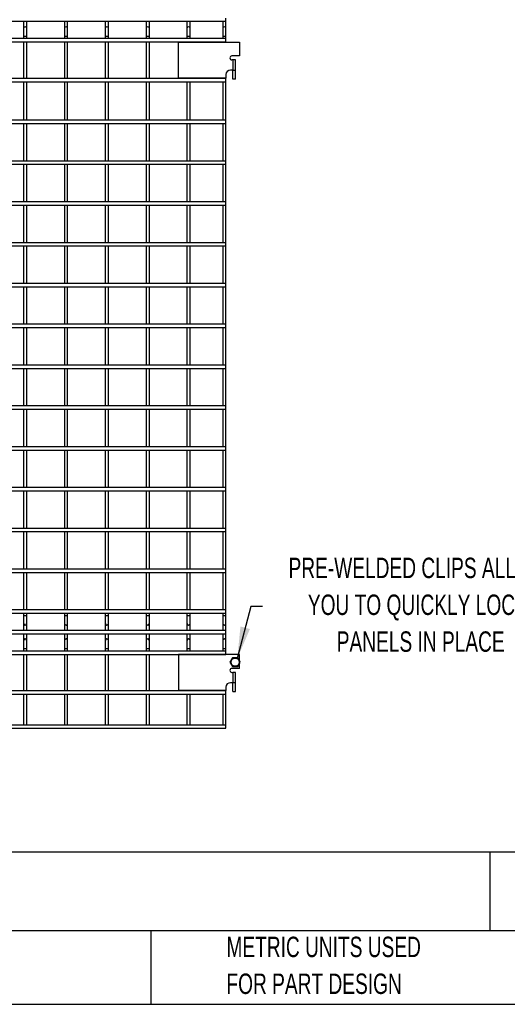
# Model space of a CAD drawing. Header units: inches. Extents: x 0.2 to 10.8, y 0.2 to 8.2.
# Tile 3 of 26: x 4.2 to 6.2, y 0.2 to 4.3. Entities that reach past the tile are written whole.
import ezdxf

# ---------------------------------------------------------------- set-up
doc = ezdxf.new("R2010")
doc.units = ezdxf.units.IN
doc.header["$MEASUREMENT"] = 0
doc.layers.add('DIMENSIONS', color=140, linetype='Continuous', lineweight=25)
doc.layers.add('TEXT', color=140, linetype='Continuous', lineweight=25)
doc.styles.add('SLDTEXTSTYLE0', font='TXT', dxfattribs={"width": 0.7})

# ---------------------------------------------------------------- blocks, each defined once
blk = doc.blocks.new('SW_NOTE_0')
at = {"layer": 'DIMENSIONS', "color": 0, "char_height": 0.5, "attachment_point": 2, "style": 'SLDTEXTSTYLE0'}
for s, insert in [('PRE-WELDED CLIPS ALLOW', (4.508, 0.645)), ('YOU TO QUICKLY LOCK', (4.487, -0.258)), ('PANELS IN PLACE', (4.557, -1.161))]:
    blk.add_mtext(s, dxfattribs=dict(at, insert=insert))
blk = doc.blocks.new('PRE-WELDED')
at = {"layer": 'DIMENSIONS', "color": 140}
blk.add_blockref('SW_NOTE_0', (-0.265, 0.85), dxfattribs=at)

msp = doc.modelspace()

# ---------------------------------------------------------------- linework, layer by layer
for p, q in [((1.73042, 4.26419), (5.05626, 4.26419)), ((4.23042, 4.26419), (4.23042, 4.23549)), ((4.24376, 4.23549), (4.24376, 4.26419)), ((4.39709, 4.26419), (4.39709, 4.23549)), ((4.41042, 4.23549), (4.41042, 4.26419)), ((4.56376, 4.26419), (4.56376, 4.23549)), ((4.57709, 4.23549), (4.57709, 4.26419)), ((4.73042, 4.26419), (4.73042, 4.23549)), ((4.74376, 4.23549), (4.74376, 4.26419)), ((4.89709, 4.26419), (4.89709, 4.23549)), ((4.91042, 4.23549), (4.91042, 4.26419)), ((5.04292, 4.26419), (5.04292, 4.23549)), ((5.05626, 4.26419), (5.05626, 4.27753)), ((5.05626, 4.23549), (5.05626, 4.26419)), ((4.23042, 4.23549), (4.23042, 4.20258)), ((4.24376, 4.20258), (4.24376, 4.23549)), ((4.39709, 4.23549), (4.39709, 4.20258)), ((4.41042, 4.20258), (4.41042, 4.23549)), ((4.56376, 4.23549), (4.56376, 4.20258)), ((4.57709, 4.20258), (4.57709, 4.23549)), ((4.73042, 4.23549), (4.73042, 4.20258)), ((4.74376, 4.20258), (4.74376, 4.23549)), ((4.89709, 4.23549), (4.89709, 4.20258)), ((4.91042, 4.20258), (4.91042, 4.23549)), ((5.04292, 4.23549), (5.04292, 4.20258)), ((5.05626, 4.20258), (5.05626, 4.23549)), ((5.05626, 4.19359), (1.73042, 4.19359)), ((4.23042, 4.20258), (4.23042, 4.19359)), ((4.24376, 4.20258), (4.23042, 4.20258)), ((4.24376, 4.19359), (4.24376, 4.20258)), ((4.39709, 4.20258), (4.39709, 4.19359)), ((4.41042, 4.20258), (4.39709, 4.20258)), ((4.41042, 4.19359), (4.41042, 4.20258)), ((4.56376, 4.20258), (4.56376, 4.19359)), ((4.57709, 4.20258), (4.56376, 4.20258)), ((4.57709, 4.19359), (4.57709, 4.20258)), ((4.73042, 4.20258), (4.73042, 4.19359)), ((4.74376, 4.20258), (4.73042, 4.20258)), ((4.74376, 4.19359), (4.74376, 4.20258)), ((4.89709, 4.20258), (4.89709, 4.19359)), ((4.91042, 4.20258), (4.89709, 4.20258)), ((4.91042, 4.19359), (4.91042, 4.20258)), ((5.04292, 4.20258), (5.04292, 4.19359)), ((5.05626, 4.20258), (5.04292, 4.20258)), ((5.05626, 4.19359), (5.05626, 4.20258)), ((5.05626, 4.18026), (5.05626, 4.19359)), ((1.73042, 4.18026), (5.05626, 4.18026)), ((4.23042, 4.18026), (4.23042, 4.03109)), ((4.24376, 4.03109), (4.24376, 4.18026)), ((4.39709, 4.18026), (4.39709, 4.03109)), ((4.41042, 4.03109), (4.41042, 4.18026)), ((4.56376, 4.18026), (4.56376, 4.03109)), ((4.57709, 4.03109), (4.57709, 4.18026)), ((4.73042, 4.18026), (4.73042, 4.03109)), ((4.74376, 4.03109), (4.74376, 4.18026)), ((4.86201, 4.03224), (4.86201, 4.17933)), ((4.86201, 4.17933), (5.11201, 4.17933)), ((4.89709, 4.18026), (4.89709, 4.17933)), ((4.91042, 4.17933), (4.91042, 4.18026)), ((5.04292, 4.18026), (5.04292, 4.17933)), ((5.05626, 4.17933), (5.05626, 4.18026)), ((5.11201, 4.17933), (5.11201, 4.12308)), ((5.11201, 4.12308), (5.08034, 4.12308)), ((5.08401, 4.10641), (5.08034, 4.10641)), ((5.08401, 4.10641), (5.08401, 4.06474)), ((5.09517, 4.10641), (5.08401, 4.10641)), ((5.09517, 4.06474), (5.09517, 4.10641)), ((5.08401, 4.06474), (5.07442, 4.06474)), ((5.08401, 4.06474), (5.09517, 4.06474)), ((5.08401, 4.02824), (5.08401, 4.06474)), ((5.09517, 4.02824), (5.09517, 4.06474)), ((5.05626, 4.03109), (1.73042, 4.03109)), ((5.05626, 4.03224), (4.86201, 4.03224)), ((4.89709, 4.03224), (4.89709, 4.03109)), ((4.91042, 4.03109), (4.91042, 4.03224)), ((5.04292, 4.03224), (5.04292, 4.03109)), ((5.05626, 4.04658), (5.05626, 4.03224)), ((5.05626, 4.03109), (5.05626, 4.03224)), ((5.05626, 4.01776), (5.05626, 4.03109)), ((5.09517, 4.02824), (5.08401, 4.02824)), ((1.73042, 4.01776), (5.05626, 4.01776)), ((4.23042, 4.01776), (4.23042, 3.86026)), ((4.24376, 3.86026), (4.24376, 4.01776)), ((4.39709, 4.01776), (4.39709, 3.86026)), ((4.41042, 3.86026), (4.41042, 4.01776)), ((4.56376, 4.01776), (4.56376, 3.86026)), ((4.57709, 3.86026), (4.57709, 4.01776)), ((4.73042, 4.01776), (4.73042, 3.86026)), ((4.74376, 3.86026), (4.74376, 4.01776)), ((4.89709, 4.01776), (4.89709, 3.86026)), ((4.91042, 3.86026), (4.91042, 4.01776)), ((5.04292, 4.01776), (5.04292, 3.86026)), ((5.05626, 3.86026), (5.05626, 4.01776)), ((5.05626, 3.86026), (1.73042, 3.86026)), ((5.05626, 3.84692), (5.05626, 3.86026)), ((1.73042, 3.84692), (5.05626, 3.84692)), ((4.23042, 3.84692), (4.23042, 3.69359)), ((4.24376, 3.69359), (4.24376, 3.84692)), ((4.39709, 3.84692), (4.39709, 3.69359)), ((4.41042, 3.69359), (4.41042, 3.84692)), ((4.56376, 3.84692), (4.56376, 3.69359)), ((4.57709, 3.69359), (4.57709, 3.84692)), ((4.73042, 3.84692), (4.73042, 3.69359)), ((4.74376, 3.69359), (4.74376, 3.84692)), ((4.89709, 3.84692), (4.89709, 3.69359)), ((4.91042, 3.69359), (4.91042, 3.84692)), ((5.04292, 3.84692), (5.04292, 3.69359)), ((5.05626, 3.69359), (5.05626, 3.84692)), ((5.05626, 3.69359), (1.73042, 3.69359)), ((1.73042, 3.68026), (5.05626, 3.68026)), ((4.23042, 3.68026), (4.23042, 3.52692)), ((4.24376, 3.52692), (4.24376, 3.68026)), ((4.39709, 3.68026), (4.39709, 3.52692)), ((4.41042, 3.52692), (4.41042, 3.68026)), ((4.56376, 3.68026), (4.56376, 3.52692)), ((4.57709, 3.52692), (4.57709, 3.68026)), ((4.73042, 3.68026), (4.73042, 3.52692)), ((4.74376, 3.52692), (4.74376, 3.68026)), ((4.89709, 3.68026), (4.89709, 3.52692)), ((4.91042, 3.52692), (4.91042, 3.68026)), ((5.04292, 3.68026), (5.04292, 3.52692)), ((5.05626, 3.68026), (5.05626, 3.69359)), ((5.05626, 3.52692), (5.05626, 3.68026)), ((5.05626, 3.52692), (1.73042, 3.52692)), ((1.73042, 3.51359), (5.05626, 3.51359)), ((4.23042, 3.51359), (4.23042, 3.36026)), ((4.24376, 3.36026), (4.24376, 3.51359)), ((4.39709, 3.51359), (4.39709, 3.36026)), ((4.41042, 3.36026), (4.41042, 3.51359)), ((4.56376, 3.51359), (4.56376, 3.36026)), ((4.57709, 3.36026), (4.57709, 3.51359)), ((4.73042, 3.51359), (4.73042, 3.36026)), ((4.74376, 3.36026), (4.74376, 3.51359)), ((4.89709, 3.51359), (4.89709, 3.36026)), ((4.91042, 3.36026), (4.91042, 3.51359)), ((5.04292, 3.51359), (5.04292, 3.36026)), ((5.05626, 3.51359), (5.05626, 3.52692)), ((5.05626, 3.36026), (5.05626, 3.51359)), ((5.05626, 3.36026), (1.73042, 3.36026)), ((1.73042, 3.34692), (5.05626, 3.34692)), ((4.23042, 3.34692), (4.23042, 3.19359)), ((4.24376, 3.19359), (4.24376, 3.34692)), ((4.39709, 3.34692), (4.39709, 3.19359)), ((4.41042, 3.19359), (4.41042, 3.34692)), ((4.56376, 3.34692), (4.56376, 3.19359)), ((4.57709, 3.19359), (4.57709, 3.34692)), ((4.73042, 3.34692), (4.73042, 3.19359)), ((4.74376, 3.19359), (4.74376, 3.34692)), ((4.89709, 3.34692), (4.89709, 3.19359)), ((4.91042, 3.19359), (4.91042, 3.34692)), ((5.04292, 3.34692), (5.04292, 3.19359)), ((5.05626, 3.34692), (5.05626, 3.36026)), ((5.05626, 3.19359), (5.05626, 3.34692)), ((5.05626, 3.19359), (1.73042, 3.19359)), ((1.73042, 3.18026), (5.05626, 3.18026)), ((4.23042, 3.18026), (4.23042, 3.02692)), ((4.24376, 3.02692), (4.24376, 3.18026)), ((4.39709, 3.18026), (4.39709, 3.02692)), ((4.41042, 3.02692), (4.41042, 3.18026)), ((4.56376, 3.18026), (4.56376, 3.02692)), ((4.57709, 3.02692), (4.57709, 3.18026)), ((4.73042, 3.18026), (4.73042, 3.02692)), ((4.74376, 3.02692), (4.74376, 3.18026)), ((4.89709, 3.18026), (4.89709, 3.02692)), ((4.91042, 3.02692), (4.91042, 3.18026)), ((5.04292, 3.18026), (5.04292, 3.02692)), ((5.05626, 3.18026), (5.05626, 3.19359)), ((5.05626, 3.02692), (5.05626, 3.18026)), ((5.05626, 3.02692), (1.73042, 3.02692)), ((5.05626, 3.01359), (5.05626, 3.02692)), ((1.73042, 3.01359), (5.05626, 3.01359)), ((4.23042, 3.01359), (4.23042, 2.86026)), ((4.24376, 2.86026), (4.24376, 3.01359)), ((4.39709, 3.01359), (4.39709, 2.86026)), ((4.41042, 2.86026), (4.41042, 3.01359)), ((4.56376, 3.01359), (4.56376, 2.86026)), ((4.57709, 2.86026), (4.57709, 3.01359)), ((4.73042, 3.01359), (4.73042, 2.86026)), ((4.74376, 2.86026), (4.74376, 3.01359)), ((4.89709, 3.01359), (4.89709, 2.86026)), ((4.91042, 2.86026), (4.91042, 3.01359)), ((5.04292, 3.01359), (5.04292, 2.86026)), ((5.05626, 2.86026), (5.05626, 3.01359)), ((5.05626, 2.86026), (1.73042, 2.86026)), ((5.05626, 2.84692), (5.05626, 2.86026)), ((1.73042, 2.84692), (5.05626, 2.84692)), ((4.23042, 2.84692), (4.23042, 2.69359)), ((4.24376, 2.69359), (4.24376, 2.84692)), ((4.39709, 2.84692), (4.39709, 2.69359)), ((4.41042, 2.69359), (4.41042, 2.84692)), ((4.56376, 2.84692), (4.56376, 2.69359)), ((4.57709, 2.69359), (4.57709, 2.84692)), ((4.73042, 2.84692), (4.73042, 2.69359)), ((4.74376, 2.69359), (4.74376, 2.84692)), ((4.89709, 2.84692), (4.89709, 2.69359)), ((4.91042, 2.69359), (4.91042, 2.84692)), ((5.04292, 2.84692), (5.04292, 2.69359)), ((5.05626, 2.69359), (5.05626, 2.84692)), ((5.05626, 2.69359), (1.73042, 2.69359)), ((1.73042, 2.68026), (5.05626, 2.68026)), ((4.23042, 2.68026), (4.23042, 2.52692)), ((4.24376, 2.52692), (4.24376, 2.68026)), ((4.39709, 2.68026), (4.39709, 2.52692)), ((4.41042, 2.52692), (4.41042, 2.68026)), ((4.56376, 2.68026), (4.56376, 2.52692)), ((4.57709, 2.52692), (4.57709, 2.68026)), ((4.73042, 2.68026), (4.73042, 2.52692)), ((4.74376, 2.52692), (4.74376, 2.68026)), ((4.89709, 2.68026), (4.89709, 2.52692)), ((4.91042, 2.52692), (4.91042, 2.68026)), ((5.04292, 2.68026), (5.04292, 2.52692)), ((5.05626, 2.68026), (5.05626, 2.69359)), ((5.05626, 2.52692), (5.05626, 2.68026)), ((5.05626, 2.52692), (1.73042, 2.52692)), ((1.73042, 2.51359), (5.05626, 2.51359)), ((4.23042, 2.51359), (4.23042, 2.36026)), ((4.24376, 2.36026), (4.24376, 2.51359)), ((4.39709, 2.51359), (4.39709, 2.36026)), ((4.41042, 2.36026), (4.41042, 2.51359)), ((4.56376, 2.51359), (4.56376, 2.36026)), ((4.57709, 2.36026), (4.57709, 2.51359)), ((4.73042, 2.51359), (4.73042, 2.36026)), ((4.74376, 2.36026), (4.74376, 2.51359)), ((4.89709, 2.51359), (4.89709, 2.36026)), ((4.91042, 2.36026), (4.91042, 2.51359)), ((5.04292, 2.51359), (5.04292, 2.36026)), ((5.05626, 2.51359), (5.05626, 2.52692)), ((5.05626, 2.36026), (5.05626, 2.51359)), ((5.05626, 2.36026), (1.73042, 2.36026)), ((1.73042, 2.34692), (5.05626, 2.34692)), ((4.23042, 2.34692), (4.23042, 2.19359)), ((4.24376, 2.19359), (4.24376, 2.34692)), ((4.39709, 2.34692), (4.39709, 2.19359)), ((4.41042, 2.19359), (4.41042, 2.34692)), ((4.56376, 2.34692), (4.56376, 2.19359)), ((4.57709, 2.19359), (4.57709, 2.34692)), ((4.73042, 2.34692), (4.73042, 2.19359)), ((4.74376, 2.19359), (4.74376, 2.34692)), ((4.89709, 2.34692), (4.89709, 2.19359)), ((4.91042, 2.19359), (4.91042, 2.34692)), ((5.04292, 2.34692), (5.04292, 2.19359)), ((5.05626, 2.34692), (5.05626, 2.36026)), ((5.05626, 2.19359), (5.05626, 2.34692)), ((5.05626, 2.19359), (1.73042, 2.19359)), ((1.73042, 2.18026), (5.05626, 2.18026)), ((4.23042, 2.18026), (4.23042, 2.02692)), ((4.24376, 2.02692), (4.24376, 2.18026)), ((4.39709, 2.18026), (4.39709, 2.02692)), ((4.41042, 2.02692), (4.41042, 2.18026)), ((4.56376, 2.18026), (4.56376, 2.02692)), ((4.57709, 2.02692), (4.57709, 2.18026)), ((4.73042, 2.18026), (4.73042, 2.02692)), ((4.74376, 2.02692), (4.74376, 2.18026)), ((4.89709, 2.18026), (4.89709, 2.02692)), ((4.91042, 2.02692), (4.91042, 2.18026)), ((5.04292, 2.18026), (5.04292, 2.02692)), ((5.05626, 2.18026), (5.05626, 2.19359)), ((5.05626, 2.02692), (5.05626, 2.18026)), ((5.05626, 2.02692), (1.73042, 2.02692)), ((1.73042, 2.01359), (5.05626, 2.01359)), ((4.23042, 2.01359), (4.23042, 1.86026)), ((4.24376, 1.86026), (4.24376, 2.01359)), ((4.39709, 2.01359), (4.39709, 1.86026)), ((4.41042, 1.86026), (4.41042, 2.01359)), ((4.56376, 2.01359), (4.56376, 1.86026)), ((4.57709, 1.86026), (4.57709, 2.01359)), ((4.73042, 2.01359), (4.73042, 1.86026)), ((4.74376, 1.86026), (4.74376, 2.01359)), ((4.89709, 2.01359), (4.89709, 1.86026)), ((4.91042, 1.86026), (4.91042, 2.01359)), ((5.04292, 2.01359), (5.04292, 1.86026)), ((5.05626, 2.01359), (5.05626, 2.02692)), ((5.05626, 1.86026), (5.05626, 2.01359)), ((5.05626, 1.86026), (1.73042, 1.86026)), ((5.05626, 1.84692), (5.05626, 1.86026)), ((1.73042, 1.84692), (5.05626, 1.84692)), ((4.23042, 1.84692), (4.23042, 1.83816)), ((4.23042, 1.83816), (4.23042, 1.80524)), ((4.23042, 1.83816), (4.24376, 1.83816)), ((4.24376, 1.83816), (4.24376, 1.84692)), ((4.24376, 1.80524), (4.24376, 1.83816)), ((4.39709, 1.84692), (4.39709, 1.83816)), ((4.39709, 1.83816), (4.39709, 1.80524)), ((4.39709, 1.83816), (4.41042, 1.83816)), ((4.41042, 1.83816), (4.41042, 1.84692)), ((4.41042, 1.80524), (4.41042, 1.83816)), ((4.56376, 1.84692), (4.56376, 1.83816)), ((4.56376, 1.83816), (4.56376, 1.80524)), ((4.56376, 1.83816), (4.57709, 1.83816)), ((4.57709, 1.83816), (4.57709, 1.84692)), ((4.57709, 1.80524), (4.57709, 1.83816)), ((4.73042, 1.84692), (4.73042, 1.83816)), ((4.73042, 1.83816), (4.73042, 1.80524)), ((4.73042, 1.83816), (4.74376, 1.83816)), ((4.74376, 1.83816), (4.74376, 1.84692)), ((4.74376, 1.80524), (4.74376, 1.83816)), ((4.89709, 1.84692), (4.89709, 1.83816)), ((4.89709, 1.83816), (4.89709, 1.80524)), ((4.89709, 1.83816), (4.91042, 1.83816)), ((4.91042, 1.83816), (4.91042, 1.84692)), ((4.91042, 1.80524), (4.91042, 1.83816)), ((5.04292, 1.84692), (5.04292, 1.83816)), ((5.04292, 1.83816), (5.04292, 1.80524)), ((5.04292, 1.83816), (5.05626, 1.83816)), ((5.05626, 1.83816), (5.05626, 1.84692)), ((5.05626, 1.80524), (5.05626, 1.83816)), ((5.05626, 1.77632), (1.73042, 1.77632)), ((4.23042, 1.80524), (4.23042, 1.77632)), ((4.24376, 1.77632), (4.24376, 1.80524)), ((4.39709, 1.80524), (4.39709, 1.77632)), ((4.41042, 1.77632), (4.41042, 1.80524)), ((4.56376, 1.80524), (4.56376, 1.77632)), ((4.57709, 1.77632), (4.57709, 1.80524)), ((4.73042, 1.80524), (4.73042, 1.77632)), ((4.74376, 1.77632), (4.74376, 1.80524)), ((4.89709, 1.80524), (4.89709, 1.77632)), ((4.91042, 1.77632), (4.91042, 1.80524)), ((5.04292, 1.80524), (5.04292, 1.77632)), ((5.05626, 1.77632), (5.05626, 1.80524)), ((5.05626, 1.76299), (5.05626, 1.77632)), ((1.73042, 1.76299), (5.05626, 1.76299)), ((4.23042, 1.76299), (4.23042, 1.73549)), ((4.23042, 1.73549), (4.23042, 1.70258)), ((4.24376, 1.73549), (4.24376, 1.76299)), ((4.24376, 1.70258), (4.24376, 1.73549)), ((4.39709, 1.76299), (4.39709, 1.73549)), ((4.39709, 1.73549), (4.39709, 1.70258)), ((4.41042, 1.73549), (4.41042, 1.76299)), ((4.41042, 1.70258), (4.41042, 1.73549)), ((4.56376, 1.76299), (4.56376, 1.73549)), ((4.56376, 1.73549), (4.56376, 1.70258)), ((4.57709, 1.73549), (4.57709, 1.76299)), ((4.57709, 1.70258), (4.57709, 1.73549)), ((4.73042, 1.76299), (4.73042, 1.73549)), ((4.73042, 1.73549), (4.73042, 1.70258)), ((4.74376, 1.73549), (4.74376, 1.76299)), ((4.74376, 1.70258), (4.74376, 1.73549)), ((4.89709, 1.76299), (4.89709, 1.73549)), ((4.89709, 1.73549), (4.89709, 1.70258)), ((4.91042, 1.73549), (4.91042, 1.76299)), ((4.91042, 1.70258), (4.91042, 1.73549)), ((5.04292, 1.76299), (5.04292, 1.73549)), ((5.04292, 1.73549), (5.04292, 1.70258)), ((5.05626, 1.73549), (5.05626, 1.76299)), ((5.05626, 1.70258), (5.05626, 1.73549)), ((5.05626, 1.69239), (1.73042, 1.69239)), ((4.23042, 1.70258), (4.23042, 1.69239)), ((4.23042, 1.70258), (4.23709, 1.70258)), ((4.23709, 1.70258), (4.24376, 1.70258)), ((4.24376, 1.69239), (4.24376, 1.70258)), ((4.39709, 1.70258), (4.39709, 1.69239)), ((4.39709, 1.70258), (4.40376, 1.70258)), ((4.40376, 1.70258), (4.41042, 1.70258)), ((4.41042, 1.69239), (4.41042, 1.70258)), ((4.56376, 1.70258), (4.56376, 1.69239)), ((4.56376, 1.70258), (4.57042, 1.70258)), ((4.57042, 1.70258), (4.57709, 1.70258)), ((4.57709, 1.69239), (4.57709, 1.70258)), ((4.73042, 1.70258), (4.73042, 1.69239)), ((4.73042, 1.70258), (4.73709, 1.70258)), ((4.73709, 1.70258), (4.74376, 1.70258)), ((4.74376, 1.69239), (4.74376, 1.70258)), ((4.89709, 1.70258), (4.89709, 1.69239)), ((4.89709, 1.70258), (4.90376, 1.70258)), ((4.90376, 1.70258), (4.91042, 1.70258)), ((4.91042, 1.69239), (4.91042, 1.70258)), ((5.04292, 1.70258), (5.04292, 1.69239)), ((5.04292, 1.70258), (5.04959, 1.70258)), ((5.04959, 1.70258), (5.05626, 1.70258)), ((5.05626, 1.69239), (5.05626, 1.70258)), ((5.05626, 1.67906), (5.05626, 1.69239)), ((1.73042, 1.67906), (5.05626, 1.67906)), ((4.23042, 1.67906), (4.23042, 1.52989)), ((4.24376, 1.52989), (4.24376, 1.67906)), ((4.39709, 1.67906), (4.39709, 1.52989)), ((4.41042, 1.52989), (4.41042, 1.67906)), ((4.56376, 1.67906), (4.56376, 1.52989)), ((4.57709, 1.52989), (4.57709, 1.67906)), ((4.73042, 1.67906), (4.73042, 1.52989)), ((4.74376, 1.52989), (4.74376, 1.67906)), ((4.86201, 1.67803), (4.86201, 1.53094)), ((5.11201, 1.67803), (4.86201, 1.67803)), ((4.89709, 1.67906), (4.89709, 1.67803)), ((4.91042, 1.67803), (4.91042, 1.67906)), ((5.04292, 1.67906), (5.04292, 1.67803)), ((5.05626, 1.67803), (5.05626, 1.67906)), ((5.11201, 1.6519), (5.11201, 1.67803)), ((5.11201, 1.62178), (5.08034, 1.62178)), ((5.11201, 1.62178), (5.11201, 1.64249)), ((5.08034, 1.60511), (5.08401, 1.60511)), ((5.08401, 1.60511), (5.08401, 1.56344)), ((5.09517, 1.60511), (5.08401, 1.60511)), ((5.09517, 1.56344), (5.09517, 1.60511)), ((5.05626, 1.52989), (1.73042, 1.52989)), ((5.05626, 1.53094), (4.86201, 1.53094)), ((4.89709, 1.53094), (4.89709, 1.52989)), ((4.91042, 1.52989), (4.91042, 1.53094)), ((5.04292, 1.53094), (5.04292, 1.52989)), ((5.05626, 1.54528), (5.05626, 1.53094)), ((5.05626, 1.52989), (5.05626, 1.53094)), ((5.05626, 1.51656), (5.05626, 1.52989)), ((5.08401, 1.56344), (5.07442, 1.56344)), ((5.09517, 1.56344), (5.08401, 1.56344)), ((5.08476, 1.52694), (5.08476, 1.56344)), ((5.09517, 1.52694), (5.09517, 1.56344)), ((1.73042, 1.51656), (5.05626, 1.51656)), ((4.23042, 1.51656), (4.23042, 1.39058)), ((4.24376, 1.39058), (4.24376, 1.51656)), ((4.39709, 1.51656), (4.39709, 1.39058)), ((4.41042, 1.39058), (4.41042, 1.51656)), ((4.56376, 1.51656), (4.56376, 1.39058)), ((4.57709, 1.39058), (4.57709, 1.51656)), ((4.73042, 1.51656), (4.73042, 1.39058)), ((4.74376, 1.39058), (4.74376, 1.51656)), ((4.89709, 1.51656), (4.89709, 1.39058)), ((4.91042, 1.39058), (4.91042, 1.51656)), ((5.04292, 1.51656), (5.04292, 1.39058)), ((5.05626, 1.39058), (5.05626, 1.51656)), ((5.08476, 1.52694), (5.09517, 1.52694)), ((5.05626, 1.39058), (1.73042, 1.39058)), ((1.73042, 1.37724), (5.05626, 1.37724)), ((5.05626, 1.37724), (5.05626, 1.39058))]:
    msp.add_line(p, q)
msp.add_circle((5.09367, 1.64719), 0.01692)
for centre, radius, start, end in [((4.23709, 4.23549), 0.00667, 90, 180), ((4.23709, 4.23549), 0.00667, 0, 90), ((4.40376, 4.23549), 0.00667, 90, 180), ((4.40376, 4.23549), 0.00667, 0, 90), ((4.57042, 4.23549), 0.00667, 90, 180), ((4.57042, 4.23549), 0.00667, 0, 90), ((4.73709, 4.23549), 0.00667, 90, 180), ((4.73709, 4.23549), 0.00667, 0, 90), ((4.90376, 4.23549), 0.00667, 90, 180), ((4.90376, 4.23549), 0.00667, 0, 90), ((5.04959, 4.23549), 0.00667, 90, 180), ((5.04959, 4.23549), 0.00667, 0, 90), ((5.08034, 4.11474), 0.00833, 90, 270), ((5.07442, 4.04658), 0.01817, 90, 180), ((4.23709, 1.80524), 0.00667, 180, 270), ((4.23709, 1.80524), 0.00667, 270, 0), ((4.40376, 1.80524), 0.00667, 180, 270), ((4.40376, 1.80524), 0.00667, 270, 0), ((4.57042, 1.80524), 0.00667, 180, 270), ((4.57042, 1.80524), 0.00667, 270, 0), ((4.73709, 1.80524), 0.00667, 180, 270), ((4.73709, 1.80524), 0.00667, 270, 0), ((4.90376, 1.80524), 0.00667, 180, 270), ((4.90376, 1.80524), 0.00667, 270, 0), ((5.04959, 1.80524), 0.00667, 180, 270), ((5.04959, 1.80524), 0.00667, 270, 0), ((4.23709, 1.73549), 0.00667, 0, 180), ((4.40376, 1.73549), 0.00667, 0, 180), ((4.57042, 1.73549), 0.00667, 0, 180), ((4.73709, 1.73549), 0.00667, 0, 180), ((4.90376, 1.73549), 0.00667, 0, 180), ((5.04959, 1.73549), 0.00667, 0, 180), ((5.08034, 1.61344), 0.00833, 90, 270), ((5.07442, 1.54528), 0.01817, 90, 180)]:
    msp.add_arc(centre, radius, start, end)
for points in [[(5.08315, 1.66542), (5.08143, 1.66245), (5.07969, 1.65942), (5.07745, 1.65555), (5.077, 1.65477), (5.07611, 1.65323), (5.07567, 1.65247), (5.07435, 1.65019), (5.07349, 1.64868), (5.07263, 1.64719)], [(5.1042, 1.66542), (5.10076, 1.66542), (5.09727, 1.66542), (5.0928, 1.66542), (5.0919, 1.66542), (5.09012, 1.66542), (5.08924, 1.66542), (5.08661, 1.66542), (5.08487, 1.66542), (5.08315, 1.66542)], [(5.11472, 1.64719), (5.11301, 1.65017), (5.11126, 1.65319), (5.10902, 1.65706), (5.10857, 1.65784), (5.10769, 1.65938), (5.10724, 1.66015), (5.10593, 1.66243), (5.10506, 1.66393), (5.1042, 1.66542)], [(5.07263, 1.64719), (5.07434, 1.64422), (5.07609, 1.6412), (5.07832, 1.63732), (5.07877, 1.63654), (5.07966, 1.635), (5.08011, 1.63424), (5.08142, 1.63196), (5.08229, 1.63045), (5.08315, 1.62896)], [(5.08315, 1.62896), (5.08659, 1.62896), (5.09008, 1.62896), (5.09455, 1.62896), (5.09545, 1.62896), (5.09723, 1.62896), (5.09811, 1.62896), (5.10074, 1.62896), (5.10248, 1.62896), (5.1042, 1.62896)], [(5.1042, 1.62896), (5.10592, 1.63194), (5.10766, 1.63496), (5.1099, 1.63884), (5.11035, 1.63961), (5.11124, 1.64115), (5.11168, 1.64192), (5.113, 1.6442), (5.11386, 1.6457), (5.11472, 1.64719)]]:
    msp.add_open_spline(points, degree=3, knots=[0, 0, 0, 0, 0.5, 0.5, 0.625, 0.625, 0.75, 0.75, 1, 1, 1, 1])
at = {"layer": 'DIMENSIONS', "flags": 128}
msp.add_lwpolyline([(5.20486, 1.87446), (5.15703, 1.87446), (5.10225, 1.66177)], dxfattribs=at)
at = {"layer": 'DIMENSIONS'}
msp.add_solid([(5.10225, 1.66177), (5.15404, 1.78268), (5.11531, 1.79265)], dxfattribs=at)
at = {"layer": 'TEXT'}
for p, q in [((10.75, 0.87111), (0.25, 0.87111)), ((6.13224, 0.87111), (6.13224, 0.55)), ((10.75, 0.55), (0.25, 0.55)), ((4.74986, 0.55), (4.74986, 0.25)), ((0.25, 0.25), (10.75, 0.25))]:
    msp.add_line(p, q, dxfattribs=at)

# ---------------------------------------------------------------- block references
at = {"color": 7, "linetype": 'Continuous', "xscale": 0.1666666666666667, "yscale": 0.1666666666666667, "zscale": 0.1666666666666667}
msp.add_blockref('PRE-WELDED', (5.13522, 1.82467), dxfattribs=at)

# ---------------------------------------------------------------- texts
at = {"layer": 'TEXT', "attachment_point": 1, "style": 'SLDTEXTSTYLE0'}
for s, insert, char_height in [('HUSKY RACK AND WIRE VELOX SERIES MACHINE GUARDING PANEL, 66 X 40IN, 2 X 2IN GRID, 8 GAUGE WIRE,', (0.31361, 0.81182), 0.0729167), ('PART DIMENSIONS MAY DIFFER SLIGHTLY', (2.17005, 0.52614), 0.0833333), ('METRIC UNITS USED', (5.0582, 0.52614), 0.0833333), ('FOR PART DESIGN', (5.0582, 0.37566), 0.0833333)]:
    msp.add_mtext(s, dxfattribs=dict(at, insert=insert, char_height=char_height))

doc.saveas('drawing.dxf')
